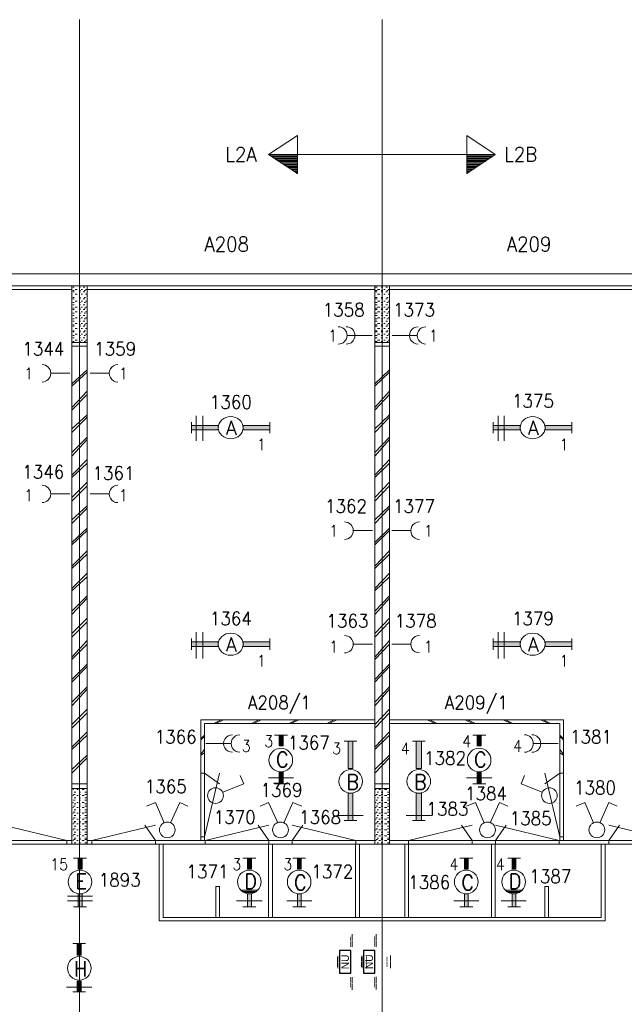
# Model space of a CAD drawing. Header units: metres. Extents: x -167 to -48, y -1901 to -1817.
# Tile 23 of 55: x -124 to -116, y -1852 to -1839. Entities that reach past the tile are written whole.
import ezdxf
from ezdxf.enums import TextEntityAlignment as Align

# ---------------------------------------------------------------- set-up
doc = ezdxf.new("R2010")
doc.units = ezdxf.units.M
doc.header["$MEASUREMENT"] = 0
doc.layers.add('Level 1', color=1, linetype='Continuous', lineweight=0)
doc.layers.add('Level 20', color=1, linetype='Continuous', lineweight=0)
doc.styles.add('Style-STANDARD', font='STANDARD.shx')
doc.styles.add('Style-WORKING', font='WORKING.shx')

# ---------------------------------------------------------------- blocks, each defined once
blk = doc.blocks.new('1260')
at = {"layer": 'Level 1', "color": 1, "linetype": 'Continuous', "lineweight": 0}
for p, q in [((-630.0001, -100), (-630.0001, 100)), ((630.0001, -100), (630.0001, 100))]:
    blk.add_line(p, q, dxfattribs=at)
blk.add_circle((0, 0), 200, dxfattribs=at)
at = {"layer": 'Level 1', "color": 1, "linetype": 'Continuous', "lineweight": 0, "extrusion": (0, 0, -1)}
blk.add_solid([(200, 40), (630.0001, 40), (200, -40), (630.0001, -40)], dxfattribs=at)
at = {"layer": 'Level 1', "color": 1, "linetype": 'Continuous', "lineweight": 0}
blk.add_solid([(200, -40), (630.0001, -40), (200, 40), (630.0001, 40)], dxfattribs=at)
for points in [[(-200, 40), (-630.0001, 40), (-630.0001, -40), (-200, -40)], [(200, -40), (630.0001, -40), (630.0001, 40), (200, 40)]]:
    blk.add_3dface(points, dxfattribs=at)
at = {"layer": 'Level 1', "color": 1, "linetype": 'Continuous', "lineweight": 0, "style": 'Style-STANDARD'}
blk.add_text('A', height=250, dxfattribs=at).set_placement((-77.7681, -128.6793))
blk = doc.blocks.new('EE3A')
at = {"layer": 'Level 20', "color": 2, "linetype": 'Continuous', "lineweight": 30}
blk.add_3dface([(-0.03, 0), (0.03, 0), (0.03, 0.03), (-0.03, 0.03)], dxfattribs=at)
at = {"layer": 'Level 20', "color": 253, "linetype": 'Continuous', "lineweight": 13, "style": 'Style-WORKING'}
blk.add_text('NU', height=0.02, dxfattribs=at).set_placement((0.0002, 0.015), align=Align.MIDDLE_CENTER)
at = {"layer": 'Level 20', "color": 253, "linetype": 'Continuous', "lineweight": 13, "style": 'Style-WORKING', "width": 0.900036}
blk.add_attdef('EE3A_29760', text='', height=0.025, dxfattribs=at).set_placement((-0.0001, 0.04), align=Align.CENTER)
at = {"layer": 'Level 20', "color": 11, "linetype": 'Continuous', "lineweight": 0, "style": 'Style-WORKING'}
blk.add_attdef('EE3A_29759', text='', height=0.018, dxfattribs=at).set_placement((0, 0.04), align=Align.CENTER)
at = {"layer": 'Level 20', "color": 253, "linetype": 'Continuous', "lineweight": 13, "style": 'Style-WORKING', "width": 0.900036}
blk.add_attdef('EE3A_29756', text='', height=0.025, dxfattribs=at).set_placement((-0.04, 0.015), align=Align.MIDDLE_RIGHT)
blk.add_attdef('EE3A_29758', text='', height=0.025, dxfattribs=at).set_placement((0.04, 0.015), align=Align.MIDDLE_LEFT)
at = {"layer": 'Level 20', "color": 11, "linetype": 'Continuous', "lineweight": 0, "style": 'Style-WORKING'}
blk.add_attdef('EE3A_29755', text='', height=0.018, dxfattribs=at).set_placement((-0.04, 0.015), align=Align.MIDDLE_RIGHT)
blk.add_attdef('EE3A_29757', text='', height=0.018, dxfattribs=at).set_placement((0.04, 0.015), align=Align.MIDDLE_LEFT)
at = {"layer": 'Level 20', "color": 253, "linetype": 'Continuous', "lineweight": 13, "style": 'Style-WORKING', "width": 0.900036}
blk.add_attdef('EE3A_29762', text='', height=0.025, dxfattribs=at).set_placement((-0.0001, -0.01), align=Align.TOP_CENTER)
at = {"layer": 'Level 20', "color": 11, "linetype": 'Continuous', "lineweight": 0, "style": 'Style-WORKING'}
blk.add_attdef('EE3A_29761', text='', height=0.018, dxfattribs=at).set_placement((0, -0.01), align=Align.TOP_CENTER)

msp = doc.modelspace()

# ---------------------------------------------------------------- linework, layer by layer
at = {"layer": 'Level 1', "color": 11, "linetype": 'Continuous', "lineweight": 0}
for p, q in [((-123.484, -1838.601), (-123.484, -1865.305)), ((-119.488, -1838.601), (-119.488, -1865.305)), ((-153.351, -1841.961), (-53.808, -1841.961)), ((-153.351, -1849.492), (-53.808, -1849.492))]:
    msp.add_line(p, q, dxfattribs=at)
at = {"layer": 'Level 1', "color": 1, "linetype": 'Continuous', "lineweight": 0}
for p, q in [((-120.99, -1840.383), (-120.607, -1840.133)), ((-120.607, -1840.133), (-120.607, -1840.383)), ((-117.992, -1840.383), (-118.369, -1840.133)), ((-118.369, -1840.133), (-118.369, -1840.383)), ((-120.99, -1840.383), (-117.992, -1840.383)), ((-120.99, -1840.383), (-120.607, -1840.633)), ((-120.957, -1840.399), (-120.607, -1840.399)), ((-120.945, -1840.414), (-120.607, -1840.414)), ((-120.937, -1840.414), (-120.607, -1840.414)), ((-120.915, -1840.43), (-120.607, -1840.43)), ((-120.896, -1840.445), (-120.607, -1840.445)), ((-120.888, -1840.445), (-120.607, -1840.445)), ((-120.863, -1840.461), (-120.607, -1840.461)), ((-120.855, -1840.477), (-120.607, -1840.477)), ((-120.837, -1840.477), (-120.607, -1840.477)), ((-120.607, -1840.383), (-120.607, -1840.633)), ((-119.488, -1840.445), (-119.488, -1861.898)), ((-118.369, -1840.383), (-118.369, -1840.633)), ((-117.992, -1840.383), (-118.369, -1840.633)), ((-118.017, -1840.399), (-118.369, -1840.399)), ((-118.029, -1840.414), (-118.369, -1840.414)), ((-118.04, -1840.414), (-118.369, -1840.414)), ((-118.062, -1840.43), (-118.369, -1840.43)), ((-118.08, -1840.445), (-118.369, -1840.445)), ((-118.091, -1840.445), (-118.369, -1840.445)), ((-118.107, -1840.461), (-118.369, -1840.461)), ((-118.119, -1840.477), (-118.369, -1840.477)), ((-118.14, -1840.477), (-118.369, -1840.477)), ((-120.83, -1840.492), (-120.607, -1840.492)), ((-120.81, -1840.492), (-120.607, -1840.492)), ((-120.785, -1840.508), (-120.607, -1840.508)), ((-120.777, -1840.508), (-120.607, -1840.508)), ((-120.765, -1840.523), (-120.607, -1840.523)), ((-120.748, -1840.539), (-120.607, -1840.539)), ((-120.736, -1840.539), (-120.607, -1840.539)), ((-120.714, -1840.555), (-120.607, -1840.555)), ((-120.703, -1840.57), (-120.607, -1840.57)), ((-120.687, -1840.57), (-120.607, -1840.57)), ((-120.677, -1840.586), (-120.607, -1840.586)), ((-120.658, -1840.601), (-120.607, -1840.601)), ((-120.65, -1840.601), (-120.607, -1840.601)), ((-118.152, -1840.492), (-118.369, -1840.492)), ((-118.169, -1840.492), (-118.369, -1840.492)), ((-118.189, -1840.508), (-118.369, -1840.508)), ((-118.201, -1840.508), (-118.369, -1840.508)), ((-118.209, -1840.523), (-118.369, -1840.523)), ((-118.232, -1840.539), (-118.369, -1840.539)), ((-118.24, -1840.539), (-118.369, -1840.539)), ((-118.255, -1840.555), (-118.369, -1840.555)), ((-118.267, -1840.57), (-118.369, -1840.57)), ((-118.287, -1840.57), (-118.369, -1840.57)), ((-118.298, -1840.586), (-118.369, -1840.586)), ((-118.318, -1840.601), (-118.369, -1840.601)), ((-118.33, -1840.601), (-118.369, -1840.601)), ((-120.624, -1840.617), (-120.607, -1840.617)), ((-120.617, -1840.633), (-120.607, -1840.633)), ((-118.349, -1840.617), (-118.369, -1840.617)), ((-118.361, -1840.633), (-118.369, -1840.633)), ((-147.701, -1841.961), (-91.267, -1841.961)), ((-147.548, -1842.117), (-91.416, -1842.117)), ((-127.376, -1842.164), (-123.585, -1842.164)), ((-123.585, -1842.117), (-123.585, -1849.492)), ((-123.574, -1842.133), (-123.554, -1842.133)), ((-123.544, -1842.164), (-123.515, -1842.164)), ((-123.492, -1842.133), (-123.472, -1842.133)), ((-123.462, -1842.164), (-123.445, -1842.164)), ((-123.437, -1842.133), (-123.414, -1842.133)), ((-123.406, -1842.164), (-123.394, -1842.164)), ((-123.384, -1842.117), (-123.384, -1849.492)), ((-123.384, -1842.164), (-119.585, -1842.164)), ((-119.585, -1842.117), (-119.585, -1849.492)), ((-119.578, -1842.133), (-119.554, -1842.133)), ((-119.548, -1842.164), (-119.519, -1842.164)), ((-119.499, -1842.133), (-119.476, -1842.133)), ((-119.466, -1842.164), (-119.449, -1842.164)), ((-119.437, -1842.133), (-119.418, -1842.133)), ((-119.406, -1842.164), (-119.394, -1842.164)), ((-119.39, -1842.117), (-119.39, -1849.492)), ((-119.39, -1842.164), (-115.593, -1842.164)), ((-123.574, -1842.18), (-123.554, -1842.18)), ((-123.574, -1842.195), (-123.554, -1842.195)), ((-123.574, -1842.273), (-123.554, -1842.273)), ((-123.574, -1842.289), (-123.554, -1842.289)), ((-123.544, -1842.227), (-123.515, -1842.227)), ((-123.492, -1842.18), (-123.472, -1842.18)), ((-123.492, -1842.195), (-123.472, -1842.195)), ((-123.492, -1842.273), (-123.472, -1842.273)), ((-123.492, -1842.289), (-123.472, -1842.289)), ((-123.462, -1842.227), (-123.445, -1842.227)), ((-123.437, -1842.195), (-123.414, -1842.195)), ((-123.437, -1842.289), (-123.414, -1842.289)), ((-123.425, -1842.18), (-123.406, -1842.18)), ((-123.425, -1842.273), (-123.406, -1842.273)), ((-123.406, -1842.227), (-123.394, -1842.227)), ((-119.578, -1842.18), (-119.554, -1842.18)), ((-119.578, -1842.195), (-119.554, -1842.195)), ((-119.578, -1842.273), (-119.554, -1842.273)), ((-119.578, -1842.289), (-119.554, -1842.289)), ((-119.548, -1842.227), (-119.519, -1842.227)), ((-119.499, -1842.18), (-119.476, -1842.18)), ((-119.499, -1842.195), (-119.476, -1842.195)), ((-119.499, -1842.273), (-119.476, -1842.273)), ((-119.499, -1842.289), (-119.476, -1842.289)), ((-119.466, -1842.227), (-119.449, -1842.227)), ((-119.437, -1842.195), (-119.418, -1842.195)), ((-119.437, -1842.289), (-119.418, -1842.289)), ((-119.425, -1842.18), (-119.406, -1842.18)), ((-119.425, -1842.273), (-119.406, -1842.273)), ((-119.406, -1842.227), (-119.394, -1842.227)), ((-123.574, -1842.336), (-123.554, -1842.336)), ((-123.574, -1842.367), (-123.554, -1842.367)), ((-123.574, -1842.414), (-123.554, -1842.414)), ((-123.574, -1842.43), (-123.554, -1842.43)), ((-123.544, -1842.32), (-123.515, -1842.32)), ((-123.544, -1842.399), (-123.515, -1842.399)), ((-123.492, -1842.336), (-123.472, -1842.336)), ((-123.492, -1842.367), (-123.472, -1842.367)), ((-123.492, -1842.414), (-123.472, -1842.414)), ((-123.492, -1842.43), (-123.472, -1842.43)), ((-123.462, -1842.32), (-123.445, -1842.32)), ((-123.462, -1842.399), (-123.445, -1842.399)), ((-123.437, -1842.367), (-123.414, -1842.367)), ((-123.437, -1842.43), (-123.414, -1842.43)), ((-123.425, -1842.336), (-123.406, -1842.336)), ((-123.425, -1842.414), (-123.406, -1842.414)), ((-123.406, -1842.32), (-123.394, -1842.32)), ((-123.406, -1842.399), (-123.394, -1842.399)), ((-119.578, -1842.336), (-119.554, -1842.336)), ((-119.578, -1842.367), (-119.554, -1842.367)), ((-119.578, -1842.414), (-119.554, -1842.414)), ((-119.578, -1842.43), (-119.554, -1842.43)), ((-119.548, -1842.32), (-119.519, -1842.32)), ((-119.548, -1842.399), (-119.519, -1842.399)), ((-119.499, -1842.336), (-119.476, -1842.336)), ((-119.499, -1842.367), (-119.476, -1842.367)), ((-119.499, -1842.414), (-119.476, -1842.414)), ((-119.499, -1842.43), (-119.476, -1842.43)), ((-119.466, -1842.32), (-119.449, -1842.32)), ((-119.466, -1842.399), (-119.449, -1842.399)), ((-119.437, -1842.367), (-119.418, -1842.367)), ((-119.437, -1842.43), (-119.418, -1842.43)), ((-119.425, -1842.336), (-119.406, -1842.336)), ((-119.425, -1842.414), (-119.406, -1842.414)), ((-119.406, -1842.32), (-119.394, -1842.32)), ((-119.406, -1842.399), (-119.394, -1842.399)), ((-123.574, -1842.477), (-123.554, -1842.477)), ((-123.574, -1842.508), (-123.554, -1842.508)), ((-123.574, -1842.555), (-123.554, -1842.555)), ((-123.544, -1842.461), (-123.515, -1842.461)), ((-123.544, -1842.539), (-123.515, -1842.539)), ((-123.492, -1842.477), (-123.472, -1842.477)), ((-123.492, -1842.508), (-123.472, -1842.508)), ((-123.492, -1842.555), (-123.472, -1842.555)), ((-123.462, -1842.461), (-123.445, -1842.461)), ((-123.462, -1842.539), (-123.445, -1842.539)), ((-123.437, -1842.508), (-123.414, -1842.508)), ((-123.425, -1842.477), (-123.406, -1842.477)), ((-123.425, -1842.555), (-123.406, -1842.555)), ((-123.406, -1842.461), (-123.394, -1842.461)), ((-123.406, -1842.539), (-123.394, -1842.539)), ((-119.578, -1842.477), (-119.554, -1842.477)), ((-119.578, -1842.508), (-119.554, -1842.508)), ((-119.578, -1842.555), (-119.554, -1842.555)), ((-119.548, -1842.461), (-119.519, -1842.461)), ((-119.548, -1842.539), (-119.519, -1842.539)), ((-119.499, -1842.477), (-119.476, -1842.477)), ((-119.499, -1842.508), (-119.476, -1842.508)), ((-119.499, -1842.555), (-119.476, -1842.555)), ((-119.466, -1842.461), (-119.449, -1842.461)), ((-119.466, -1842.539), (-119.449, -1842.539)), ((-119.437, -1842.508), (-119.418, -1842.508)), ((-119.425, -1842.477), (-119.406, -1842.477)), ((-119.425, -1842.555), (-119.406, -1842.555)), ((-119.406, -1842.461), (-119.394, -1842.461)), ((-119.406, -1842.539), (-119.394, -1842.539)), ((-123.574, -1842.586), (-123.554, -1842.586)), ((-123.574, -1842.633), (-123.554, -1842.633)), ((-123.574, -1842.649), (-123.554, -1842.649)), ((-123.544, -1842.617), (-123.515, -1842.617)), ((-123.544, -1842.68), (-123.515, -1842.68)), ((-123.492, -1842.586), (-123.472, -1842.586)), ((-123.492, -1842.633), (-123.472, -1842.633)), ((-123.492, -1842.649), (-123.472, -1842.649)), ((-123.462, -1842.617), (-123.445, -1842.617)), ((-123.462, -1842.68), (-123.445, -1842.68)), ((-123.437, -1842.586), (-123.414, -1842.586)), ((-123.437, -1842.649), (-123.414, -1842.649)), ((-123.425, -1842.633), (-123.406, -1842.633)), ((-123.406, -1842.617), (-123.394, -1842.617)), ((-123.406, -1842.68), (-123.394, -1842.68)), ((-119.578, -1842.586), (-119.554, -1842.586)), ((-119.578, -1842.633), (-119.554, -1842.633)), ((-119.578, -1842.649), (-119.554, -1842.649)), ((-119.548, -1842.617), (-119.519, -1842.617)), ((-119.548, -1842.68), (-119.519, -1842.68)), ((-119.499, -1842.586), (-119.476, -1842.586)), ((-119.499, -1842.633), (-119.476, -1842.633)), ((-119.499, -1842.649), (-119.476, -1842.649)), ((-119.466, -1842.617), (-119.449, -1842.617)), ((-119.466, -1842.68), (-119.449, -1842.68)), ((-119.437, -1842.586), (-119.418, -1842.586)), ((-119.437, -1842.649), (-119.418, -1842.649)), ((-119.425, -1842.633), (-119.406, -1842.633)), ((-119.406, -1842.617), (-119.394, -1842.617)), ((-119.406, -1842.68), (-119.394, -1842.68)), ((-123.574, -1842.711), (-123.554, -1842.711)), ((-123.574, -1842.726), (-123.554, -1842.726)), ((-123.574, -1842.773), (-123.554, -1842.773)), ((-123.574, -1842.805), (-123.554, -1842.805)), ((-123.544, -1842.758), (-123.515, -1842.758)), ((-123.492, -1842.711), (-123.472, -1842.711)), ((-123.492, -1842.726), (-123.472, -1842.726)), ((-123.492, -1842.773), (-123.472, -1842.773)), ((-123.492, -1842.805), (-123.472, -1842.805)), ((-123.462, -1842.758), (-123.445, -1842.758)), ((-123.437, -1842.726), (-123.414, -1842.726)), ((-123.437, -1842.805), (-123.414, -1842.805)), ((-123.425, -1842.711), (-123.406, -1842.711)), ((-123.425, -1842.773), (-123.406, -1842.773)), ((-123.406, -1842.758), (-123.394, -1842.758)), ((-119.943, -1842.773), (-119.619, -1842.773)), ((-119.578, -1842.711), (-119.554, -1842.711)), ((-119.578, -1842.726), (-119.554, -1842.726)), ((-119.578, -1842.773), (-119.554, -1842.773)), ((-119.578, -1842.805), (-119.554, -1842.805)), ((-119.548, -1842.758), (-119.519, -1842.758)), ((-119.499, -1842.711), (-119.476, -1842.711)), ((-119.499, -1842.726), (-119.476, -1842.726)), ((-119.499, -1842.773), (-119.476, -1842.773)), ((-119.499, -1842.805), (-119.476, -1842.805)), ((-119.466, -1842.758), (-119.449, -1842.758)), ((-119.437, -1842.726), (-119.418, -1842.726)), ((-119.437, -1842.805), (-119.418, -1842.805)), ((-119.425, -1842.711), (-119.406, -1842.711)), ((-119.425, -1842.773), (-119.406, -1842.773)), ((-119.406, -1842.758), (-119.394, -1842.758)), ((-119.031, -1842.773), (-119.355, -1842.773)), ((-123.585, -1842.867), (-123.384, -1842.867)), ((-123.585, -1842.914), (-123.384, -1842.914)), ((-123.574, -1842.852), (-123.554, -1842.852)), ((-123.544, -1842.836), (-123.515, -1842.836)), ((-123.492, -1842.852), (-123.472, -1842.852)), ((-123.462, -1842.836), (-123.445, -1842.836)), ((-123.425, -1842.852), (-123.406, -1842.852)), ((-123.406, -1842.836), (-123.394, -1842.836)), ((-119.585, -1842.867), (-119.39, -1842.867)), ((-119.585, -1842.914), (-119.39, -1842.914)), ((-119.578, -1842.852), (-119.554, -1842.852)), ((-119.548, -1842.836), (-119.519, -1842.836)), ((-119.499, -1842.852), (-119.476, -1842.852)), ((-119.466, -1842.836), (-119.449, -1842.836)), ((-119.425, -1842.852), (-119.406, -1842.852)), ((-119.406, -1842.836), (-119.394, -1842.836)), ((-123.615, -1843.273), (-123.857, -1843.273)), ((-123.384, -1843.226), (-123.585, -1843.414)), ((-123.384, -1843.258), (-123.585, -1843.445)), ((-123.343, -1843.273), (-123.101, -1843.273)), ((-119.39, -1843.226), (-119.585, -1843.414)), ((-119.39, -1843.258), (-119.585, -1843.445)), ((-123.384, -1843.508), (-123.585, -1843.727)), ((-123.384, -1843.555), (-123.585, -1843.758)), ((-119.39, -1843.508), (-119.585, -1843.727)), ((-119.39, -1843.555), (-119.585, -1843.758)), ((-123.384, -1843.82), (-123.585, -1844.008)), ((-123.384, -1843.851), (-123.585, -1844.055)), ((-121.943, -1843.836), (-121.943, -1844.164)), ((-121.857, -1843.836), (-121.857, -1844.164)), ((-119.39, -1843.82), (-119.585, -1844.008)), ((-119.39, -1843.851), (-119.585, -1844.055)), ((-117.955, -1843.836), (-117.955, -1844.164)), ((-117.873, -1843.836), (-117.873, -1844.164)), ((-123.384, -1844.117), (-123.585, -1844.32)), ((-119.39, -1844.117), (-119.585, -1844.32)), ((-123.384, -1844.148), (-123.585, -1844.367)), ((-119.39, -1844.148), (-119.585, -1844.367)), ((-123.384, -1844.414), (-123.585, -1844.617)), ((-123.384, -1844.461), (-123.585, -1844.649)), ((-119.39, -1844.414), (-119.585, -1844.617)), ((-119.39, -1844.461), (-119.585, -1844.649)), ((-123.384, -1844.711), (-123.585, -1844.914)), ((-123.384, -1844.758), (-123.585, -1844.961)), ((-119.39, -1844.711), (-119.585, -1844.914)), ((-119.39, -1844.758), (-119.585, -1844.961)), ((-123.615, -1844.867), (-123.857, -1844.867)), ((-123.343, -1844.867), (-123.101, -1844.867)), ((-123.384, -1845.023), (-123.585, -1845.211)), ((-119.39, -1845.023), (-119.585, -1845.211)), ((-123.384, -1845.055), (-123.585, -1845.258)), ((-119.39, -1845.055), (-119.585, -1845.258)), ((-123.384, -1845.32), (-123.585, -1845.508)), ((-123.384, -1845.352), (-123.585, -1845.539)), ((-119.615, -1845.352), (-119.861, -1845.352)), ((-119.39, -1845.32), (-119.585, -1845.508)), ((-119.39, -1845.352), (-119.585, -1845.539)), ((-119.359, -1845.352), (-119.113, -1845.352)), ((-123.384, -1845.617), (-123.585, -1845.82)), ((-123.384, -1845.664), (-123.585, -1845.851)), ((-119.39, -1845.617), (-119.585, -1845.82)), ((-119.39, -1845.664), (-119.585, -1845.851)), ((-123.384, -1845.914), (-123.585, -1846.117)), ((-119.39, -1845.914), (-119.585, -1846.117)), ((-123.384, -1845.961), (-123.585, -1846.148)), ((-119.39, -1845.961), (-119.585, -1846.148)), ((-123.384, -1846.211), (-123.585, -1846.414)), ((-123.384, -1846.242), (-123.585, -1846.461)), ((-119.39, -1846.211), (-119.585, -1846.414)), ((-119.39, -1846.242), (-119.585, -1846.461)), ((-123.384, -1846.508), (-123.585, -1846.711)), ((-123.384, -1846.555), (-123.585, -1846.758)), ((-119.39, -1846.508), (-119.585, -1846.711)), ((-119.39, -1846.555), (-119.585, -1846.758)), ((-121.943, -1846.695), (-121.943, -1847.039)), ((-121.857, -1846.695), (-121.857, -1847.039)), ((-117.955, -1846.695), (-117.955, -1847.039)), ((-117.873, -1846.695), (-117.873, -1847.039)), ((-123.384, -1846.805), (-123.585, -1847.023)), ((-123.384, -1846.852), (-123.585, -1847.055)), ((-119.615, -1846.852), (-119.861, -1846.852)), ((-119.39, -1846.805), (-119.585, -1847.023)), ((-119.39, -1846.852), (-119.585, -1847.055)), ((-119.359, -1846.852), (-119.113, -1846.852)), ((-123.384, -1847.117), (-123.585, -1847.32)), ((-123.384, -1847.148), (-123.585, -1847.352)), ((-119.39, -1847.117), (-119.585, -1847.32)), ((-119.39, -1847.148), (-119.585, -1847.352)), ((-123.384, -1847.414), (-123.585, -1847.617)), ((-123.384, -1847.445), (-123.585, -1847.664)), ((-119.39, -1847.414), (-119.585, -1847.617)), ((-119.39, -1847.445), (-119.585, -1847.664)), ((-123.384, -1847.711), (-123.585, -1847.914)), ((-123.384, -1847.758), (-123.585, -1847.961)), ((-119.39, -1847.711), (-119.585, -1847.914)), ((-119.39, -1847.758), (-119.585, -1847.961)), ((-121.884, -1847.851), (-121.884, -1849.445)), ((-119.585, -1847.851), (-121.884, -1847.851)), ((-121.615, -1847.851), (-121.712, -1847.898)), ((-121.585, -1847.851), (-121.683, -1847.898)), ((-121.117, -1847.851), (-121.214, -1847.898)), ((-121.085, -1847.851), (-121.183, -1847.898)), ((-120.617, -1847.851), (-120.714, -1847.898)), ((-120.587, -1847.851), (-120.687, -1847.898)), ((-120.119, -1847.851), (-120.216, -1847.898)), ((-120.087, -1847.851), (-120.189, -1847.898)), ((-119.39, -1847.851), (-117.089, -1847.851)), ((-118.892, -1847.851), (-118.785, -1847.898)), ((-118.859, -1847.851), (-118.759, -1847.898)), ((-118.392, -1847.851), (-118.287, -1847.898)), ((-118.361, -1847.851), (-118.255, -1847.898)), ((-117.89, -1847.851), (-117.787, -1847.898)), ((-117.857, -1847.851), (-117.761, -1847.898)), ((-117.39, -1847.851), (-117.289, -1847.898)), ((-117.359, -1847.851), (-117.261, -1847.898)), ((-117.089, -1847.851), (-117.089, -1849.445)), ((-123.384, -1848.008), (-123.585, -1848.211)), ((-119.585, -1847.898), (-121.835, -1847.898)), ((-121.835, -1847.898), (-121.835, -1849.445)), ((-119.39, -1848.008), (-119.585, -1848.211)), ((-119.39, -1847.898), (-117.138, -1847.898)), ((-117.138, -1847.898), (-117.138, -1849.445)), ((-123.384, -1848.055), (-123.585, -1848.242)), ((-121.835, -1848.055), (-121.884, -1848.101)), ((-121.835, -1848.07), (-121.884, -1848.117)), ((-120.908, -1848.055), (-120.736, -1848.055)), ((-119.82, -1848.133), (-119.988, -1848.133)), ((-119.39, -1848.055), (-119.585, -1848.242)), ((-118.919, -1848.133), (-119.085, -1848.133)), ((-118.287, -1848.055), (-118.119, -1848.055)), ((-117.138, -1848.055), (-117.089, -1848.101)), ((-117.138, -1848.07), (-117.089, -1848.117)), ((-121.835, -1848.242), (-121.884, -1848.305)), ((-121.492, -1848.164), (-121.816, -1848.164)), ((-117.484, -1848.164), (-117.16, -1848.164)), ((-117.138, -1848.242), (-117.089, -1848.305)), ((-123.384, -1848.32), (-123.585, -1848.508)), ((-123.384, -1848.351), (-123.585, -1848.555)), ((-121.835, -1848.289), (-121.884, -1848.32)), ((-119.39, -1848.32), (-119.585, -1848.508)), ((-119.39, -1848.351), (-119.585, -1848.555)), ((-117.138, -1848.289), (-117.089, -1848.32)), ((-121.884, -1848.555), (-121.835, -1848.555)), ((-121.835, -1849.398), (-121.634, -1848.555)), ((-121.835, -1848.555), (-121.634, -1848.695)), ((-121.316, -1848.695), (-121.363, -1848.586)), ((-120.99, -1848.617), (-120.658, -1848.617)), ((-118.373, -1848.617), (-118.037, -1848.617)), ((-117.648, -1848.695), (-117.605, -1848.586)), ((-117.138, -1849.398), (-117.337, -1848.555)), ((-117.138, -1848.555), (-117.337, -1848.695)), ((-117.087, -1848.555), (-117.138, -1848.555)), ((-123.384, -1848.695), (-123.585, -1848.695)), ((-123.384, -1848.758), (-123.585, -1848.758)), ((-123.566, -1848.773), (-123.574, -1848.773)), ((-123.544, -1848.758), (-123.566, -1848.758)), ((-123.533, -1848.805), (-123.554, -1848.805)), ((-123.503, -1848.773), (-123.523, -1848.773)), ((-123.472, -1848.758), (-123.492, -1848.758)), ((-123.472, -1848.805), (-123.492, -1848.805)), ((-123.425, -1848.773), (-123.451, -1848.773)), ((-123.394, -1848.758), (-123.414, -1848.758)), ((-123.394, -1848.805), (-123.414, -1848.805)), ((-121.593, -1848.805), (-121.316, -1848.695)), ((-120.908, -1848.695), (-120.736, -1848.695)), ((-119.39, -1848.695), (-119.585, -1848.695)), ((-119.39, -1848.758), (-119.585, -1848.758)), ((-119.566, -1848.773), (-119.578, -1848.773)), ((-119.548, -1848.758), (-119.566, -1848.758)), ((-119.537, -1848.805), (-119.554, -1848.805)), ((-119.507, -1848.773), (-119.531, -1848.773)), ((-119.476, -1848.758), (-119.499, -1848.758)), ((-119.476, -1848.805), (-119.499, -1848.805)), ((-119.425, -1848.773), (-119.457, -1848.773)), ((-119.394, -1848.758), (-119.418, -1848.758)), ((-119.394, -1848.805), (-119.418, -1848.805)), ((-118.287, -1848.695), (-118.119, -1848.695)), ((-117.374, -1848.805), (-117.648, -1848.695)), ((-123.566, -1848.852), (-123.574, -1848.852)), ((-123.544, -1848.836), (-123.566, -1848.836)), ((-123.544, -1848.914), (-123.566, -1848.914)), ((-123.533, -1848.883), (-123.554, -1848.883)), ((-123.503, -1848.852), (-123.523, -1848.852)), ((-123.472, -1848.836), (-123.492, -1848.836)), ((-123.472, -1848.883), (-123.492, -1848.883)), ((-123.472, -1848.914), (-123.492, -1848.914)), ((-123.425, -1848.852), (-123.451, -1848.852)), ((-123.394, -1848.836), (-123.414, -1848.836)), ((-123.394, -1848.883), (-123.414, -1848.883)), ((-123.394, -1848.914), (-123.414, -1848.914)), ((-119.566, -1848.852), (-119.578, -1848.852)), ((-119.548, -1848.836), (-119.566, -1848.836)), ((-119.548, -1848.914), (-119.566, -1848.914)), ((-119.537, -1848.883), (-119.554, -1848.883)), ((-119.507, -1848.852), (-119.531, -1848.852)), ((-119.476, -1848.836), (-119.499, -1848.836)), ((-119.476, -1848.883), (-119.499, -1848.883)), ((-119.476, -1848.914), (-119.499, -1848.914)), ((-119.425, -1848.852), (-119.457, -1848.852)), ((-119.394, -1848.836), (-119.418, -1848.836)), ((-119.394, -1848.883), (-119.418, -1848.883)), ((-119.394, -1848.914), (-119.418, -1848.914)), ((-123.566, -1848.945), (-123.574, -1848.945)), ((-123.566, -1849.008), (-123.574, -1849.008)), ((-123.544, -1848.992), (-123.566, -1848.992)), ((-123.533, -1848.961), (-123.554, -1848.961)), ((-123.533, -1849.039), (-123.554, -1849.039)), ((-123.503, -1848.945), (-123.523, -1848.945)), ((-123.503, -1849.008), (-123.523, -1849.008)), ((-123.472, -1848.961), (-123.492, -1848.961)), ((-123.472, -1848.992), (-123.492, -1848.992)), ((-123.472, -1849.039), (-123.492, -1849.039)), ((-123.425, -1848.945), (-123.451, -1848.945)), ((-123.425, -1849.008), (-123.451, -1849.008)), ((-123.394, -1848.961), (-123.414, -1848.961)), ((-123.394, -1848.992), (-123.414, -1848.992)), ((-123.394, -1849.039), (-123.414, -1849.039)), ((-122.482, -1848.945), (-122.599, -1848.992)), ((-122.369, -1849.211), (-122.482, -1848.945)), ((-122.283, -1849.211), (-122.162, -1848.945)), ((-122.162, -1848.945), (-122.054, -1848.992)), ((-120.99, -1848.945), (-121.097, -1848.992)), ((-120.867, -1849.211), (-120.99, -1848.945)), ((-120.785, -1849.211), (-120.669, -1848.945)), ((-120.669, -1848.945), (-120.55, -1848.992)), ((-119.566, -1848.945), (-119.578, -1848.945)), ((-119.566, -1849.008), (-119.578, -1849.008)), ((-119.548, -1848.992), (-119.566, -1848.992)), ((-119.537, -1848.961), (-119.554, -1848.961)), ((-119.537, -1849.039), (-119.554, -1849.039)), ((-119.507, -1848.945), (-119.531, -1848.945)), ((-119.507, -1849.008), (-119.531, -1849.008)), ((-119.476, -1848.961), (-119.499, -1848.961)), ((-119.476, -1848.992), (-119.499, -1848.992)), ((-119.476, -1849.039), (-119.499, -1849.039)), ((-119.425, -1848.945), (-119.457, -1848.945)), ((-119.425, -1849.008), (-119.457, -1849.008)), ((-119.394, -1848.961), (-119.418, -1848.961)), ((-119.394, -1848.992), (-119.418, -1848.992)), ((-119.394, -1849.039), (-119.418, -1849.039)), ((-118.255, -1848.945), (-118.373, -1848.992)), ((-118.14, -1849.211), (-118.255, -1848.945)), ((-118.058, -1849.211), (-117.935, -1848.945)), ((-117.935, -1848.945), (-117.828, -1848.992)), ((-116.81, -1848.945), (-116.923, -1848.992)), ((-116.693, -1849.211), (-116.81, -1848.945)), ((-116.611, -1849.211), (-116.49, -1848.945)), ((-116.49, -1848.945), (-116.38, -1848.992)), ((-123.566, -1849.086), (-123.574, -1849.086)), ((-123.566, -1849.164), (-123.574, -1849.164)), ((-123.544, -1849.07), (-123.566, -1849.07)), ((-123.544, -1849.148), (-123.566, -1849.148)), ((-123.533, -1849.117), (-123.554, -1849.117)), ((-123.533, -1849.195), (-123.554, -1849.195)), ((-123.503, -1849.086), (-123.523, -1849.086)), ((-123.503, -1849.164), (-123.523, -1849.164)), ((-123.472, -1849.07), (-123.492, -1849.07)), ((-123.472, -1849.117), (-123.492, -1849.117)), ((-123.472, -1849.148), (-123.492, -1849.148)), ((-123.472, -1849.195), (-123.492, -1849.195)), ((-123.425, -1849.086), (-123.451, -1849.086)), ((-123.425, -1849.164), (-123.451, -1849.164)), ((-123.394, -1849.07), (-123.414, -1849.07)), ((-123.394, -1849.117), (-123.414, -1849.117)), ((-123.394, -1849.148), (-123.414, -1849.148)), ((-123.394, -1849.195), (-123.414, -1849.195)), ((-120.07, -1849.117), (-119.738, -1849.117)), ((-119.82, -1849.18), (-119.988, -1849.18)), ((-119.566, -1849.086), (-119.578, -1849.086)), ((-119.566, -1849.164), (-119.578, -1849.164)), ((-119.548, -1849.07), (-119.566, -1849.07)), ((-119.548, -1849.148), (-119.566, -1849.148)), ((-119.537, -1849.117), (-119.554, -1849.117)), ((-119.537, -1849.195), (-119.554, -1849.195)), ((-119.507, -1849.086), (-119.531, -1849.086)), ((-119.507, -1849.164), (-119.531, -1849.164)), ((-119.476, -1849.07), (-119.499, -1849.07)), ((-119.476, -1849.117), (-119.499, -1849.117)), ((-119.476, -1849.148), (-119.499, -1849.148)), ((-119.476, -1849.195), (-119.499, -1849.195)), ((-119.425, -1849.086), (-119.457, -1849.086)), ((-119.425, -1849.164), (-119.457, -1849.164)), ((-119.394, -1849.07), (-119.418, -1849.07)), ((-119.394, -1849.117), (-119.418, -1849.117)), ((-119.394, -1849.148), (-119.418, -1849.148)), ((-119.394, -1849.195), (-119.418, -1849.195)), ((-119.171, -1849.117), (-118.837, -1849.117)), ((-118.919, -1849.18), (-119.085, -1849.18)), ((-123.654, -1849.445), (-124.494, -1849.242)), ((-123.566, -1849.226), (-123.574, -1849.226)), ((-123.566, -1849.305), (-123.574, -1849.305)), ((-123.544, -1849.211), (-123.566, -1849.211)), ((-123.544, -1849.289), (-123.566, -1849.289)), ((-123.533, -1849.258), (-123.554, -1849.258)), ((-123.503, -1849.226), (-123.523, -1849.226)), ((-123.503, -1849.305), (-123.523, -1849.305)), ((-123.472, -1849.211), (-123.492, -1849.211)), ((-123.472, -1849.258), (-123.492, -1849.258)), ((-123.472, -1849.289), (-123.492, -1849.289)), ((-123.425, -1849.226), (-123.451, -1849.226)), ((-123.425, -1849.305), (-123.451, -1849.305)), ((-123.394, -1849.211), (-123.414, -1849.211)), ((-123.394, -1849.258), (-123.414, -1849.258)), ((-123.394, -1849.289), (-123.414, -1849.289)), ((-123.322, -1849.445), (-122.482, -1849.242)), ((-122.482, -1849.445), (-122.621, -1849.242)), ((-121.826, -1849.445), (-120.986, -1849.242)), ((-120.986, -1849.445), (-121.124, -1849.242)), ((-119.835, -1849.445), (-120.675, -1849.242)), ((-120.675, -1849.445), (-120.535, -1849.242)), ((-119.566, -1849.226), (-119.578, -1849.226)), ((-119.566, -1849.305), (-119.578, -1849.305)), ((-119.548, -1849.211), (-119.566, -1849.211)), ((-119.548, -1849.289), (-119.566, -1849.289)), ((-119.537, -1849.258), (-119.554, -1849.258)), ((-119.507, -1849.226), (-119.531, -1849.226)), ((-119.507, -1849.305), (-119.531, -1849.305)), ((-119.476, -1849.211), (-119.499, -1849.211)), ((-119.476, -1849.258), (-119.499, -1849.258)), ((-119.476, -1849.289), (-119.499, -1849.289)), ((-119.425, -1849.226), (-119.457, -1849.226)), ((-119.425, -1849.305), (-119.457, -1849.305)), ((-119.394, -1849.211), (-119.418, -1849.211)), ((-119.394, -1849.258), (-119.418, -1849.258)), ((-119.394, -1849.289), (-119.418, -1849.289)), ((-119.138, -1849.445), (-118.296, -1849.242)), ((-118.296, -1849.445), (-118.437, -1849.242)), ((-117.148, -1849.445), (-117.988, -1849.242)), ((-117.988, -1849.445), (-117.847, -1849.242)), ((-115.652, -1849.445), (-116.492, -1849.242)), ((-116.492, -1849.445), (-116.351, -1849.242)), ((-127.376, -1849.445), (-123.585, -1849.445)), ((-123.654, -1849.492), (-123.654, -1849.445)), ((-123.566, -1849.383), (-123.574, -1849.383)), ((-123.566, -1849.445), (-123.574, -1849.445)), ((-123.544, -1849.367), (-123.566, -1849.367)), ((-123.544, -1849.43), (-123.566, -1849.43)), ((-123.533, -1849.336), (-123.554, -1849.336)), ((-123.533, -1849.414), (-123.554, -1849.414)), ((-123.503, -1849.383), (-123.523, -1849.383)), ((-123.503, -1849.445), (-123.523, -1849.445)), ((-123.472, -1849.336), (-123.492, -1849.336)), ((-123.472, -1849.367), (-123.492, -1849.367)), ((-123.472, -1849.414), (-123.492, -1849.414)), ((-123.472, -1849.43), (-123.492, -1849.43)), ((-123.425, -1849.383), (-123.451, -1849.383)), ((-123.425, -1849.445), (-123.451, -1849.445)), ((-123.394, -1849.336), (-123.414, -1849.336)), ((-123.394, -1849.367), (-123.414, -1849.367)), ((-123.394, -1849.414), (-123.414, -1849.414)), ((-123.394, -1849.43), (-123.414, -1849.43)), ((-123.384, -1849.445), (-119.585, -1849.445)), ((-123.322, -1849.492), (-123.322, -1849.445)), ((-122.482, -1849.492), (-122.482, -1849.445)), ((-121.884, -1849.398), (-121.835, -1849.398)), ((-121.826, -1849.492), (-121.826, -1849.445)), ((-120.986, -1849.492), (-120.986, -1849.445)), ((-120.675, -1849.492), (-120.675, -1849.445)), ((-119.835, -1849.492), (-119.835, -1849.445)), ((-119.566, -1849.383), (-119.578, -1849.383)), ((-119.566, -1849.445), (-119.578, -1849.445)), ((-119.548, -1849.367), (-119.566, -1849.367)), ((-119.548, -1849.43), (-119.566, -1849.43)), ((-119.537, -1849.336), (-119.554, -1849.336)), ((-119.537, -1849.414), (-119.554, -1849.414)), ((-119.507, -1849.383), (-119.531, -1849.383)), ((-119.507, -1849.445), (-119.531, -1849.445)), ((-119.476, -1849.336), (-119.499, -1849.336)), ((-119.476, -1849.367), (-119.499, -1849.367)), ((-119.476, -1849.414), (-119.499, -1849.414)), ((-119.476, -1849.43), (-119.499, -1849.43)), ((-119.425, -1849.383), (-119.457, -1849.383)), ((-119.425, -1849.445), (-119.457, -1849.445)), ((-119.394, -1849.336), (-119.418, -1849.336)), ((-119.394, -1849.367), (-119.418, -1849.367)), ((-119.394, -1849.414), (-119.418, -1849.414)), ((-119.394, -1849.43), (-119.418, -1849.43)), ((-119.39, -1849.445), (-115.593, -1849.445)), ((-119.138, -1849.492), (-119.138, -1849.445)), ((-118.296, -1849.492), (-118.296, -1849.445)), ((-117.988, -1849.492), (-117.988, -1849.445)), ((-117.148, -1849.492), (-117.148, -1849.445)), ((-117.087, -1849.398), (-117.138, -1849.398)), ((-116.492, -1849.492), (-116.492, -1849.445)), ((-151.554, -1849.492), (-63.644, -1849.492)), ((-123.533, -1849.476), (-123.554, -1849.476)), ((-123.472, -1849.476), (-123.492, -1849.476)), ((-123.394, -1849.476), (-123.414, -1849.476)), ((-122.435, -1849.492), (-122.435, -1850.508)), ((-122.382, -1849.492), (-122.382, -1850.461)), ((-120.99, -1849.492), (-120.99, -1850.461)), ((-120.937, -1849.492), (-120.937, -1850.461)), ((-119.839, -1849.492), (-119.839, -1850.461)), ((-119.787, -1849.492), (-119.787, -1850.461)), ((-119.537, -1849.476), (-119.554, -1849.476)), ((-119.476, -1849.476), (-119.499, -1849.476)), ((-119.394, -1849.476), (-119.418, -1849.476)), ((-119.187, -1849.492), (-119.187, -1850.461)), ((-119.138, -1849.492), (-119.138, -1850.461)), ((-118.04, -1849.492), (-118.04, -1850.461)), ((-117.992, -1849.492), (-117.992, -1850.461)), ((-116.591, -1849.492), (-116.591, -1850.461)), ((-116.54, -1849.492), (-116.54, -1850.508)), ((-123.566, -1849.68), (-123.394, -1849.68)), ((-121.328, -1849.68), (-121.156, -1849.68)), ((-120.669, -1849.68), (-120.498, -1849.68)), ((-118.459, -1849.68), (-118.287, -1849.68)), ((-117.828, -1849.68), (-117.66, -1849.68)), ((-121.683, -1850.461), (-121.683, -1850.055)), ((-121.683, -1850.055), (-121.634, -1850.055)), ((-121.634, -1850.055), (-121.634, -1850.461)), ((-121.355, -1850.101), (-121.124, -1850.101)), ((-121.343, -1850.101), (-121.15, -1850.101)), ((-117.857, -1850.101), (-117.626, -1850.101)), ((-117.849, -1850.101), (-117.648, -1850.101)), ((-117.289, -1850.055), (-117.339, -1850.055)), ((-117.339, -1850.055), (-117.339, -1850.461)), ((-117.289, -1850.461), (-117.289, -1850.055)), ((-123.644, -1850.18), (-123.312, -1850.18)), ((-121.339, -1850.117), (-121.156, -1850.117)), ((-121.316, -1850.133), (-121.168, -1850.133)), ((-121.308, -1850.133), (-121.195, -1850.133)), ((-117.839, -1850.117), (-117.66, -1850.117)), ((-117.82, -1850.133), (-117.668, -1850.133)), ((-117.808, -1850.133), (-117.697, -1850.133)), ((-123.644, -1850.242), (-123.312, -1850.242)), ((-123.566, -1850.32), (-123.394, -1850.32)), ((-121.41, -1850.242), (-121.074, -1850.242)), ((-121.328, -1850.32), (-121.156, -1850.32)), ((-120.748, -1850.242), (-120.415, -1850.242)), ((-120.669, -1850.32), (-120.498, -1850.32)), ((-118.539, -1850.242), (-118.209, -1850.242)), ((-118.459, -1850.32), (-118.287, -1850.32)), ((-117.914, -1850.242), (-117.582, -1850.242)), ((-117.828, -1850.32), (-117.66, -1850.32)), ((-122.382, -1850.461), (-116.591, -1850.461)), ((-122.435, -1850.508), (-116.54, -1850.508)), ((-123.574, -1850.805), (-123.406, -1850.805)), ((-123.656, -1851.383), (-123.324, -1851.383)), ((-123.574, -1851.445), (-123.406, -1851.445))]:
    msp.add_line(p, q, dxfattribs=at)
for centre, radius in [((-120.826, -1848.383), 0.156), ((-118.205, -1848.383), 0.156), ((-119.902, -1848.664), 0.156), ((-119.003, -1848.664), 0.156), ((-121.689, -1848.852), 0.104), ((-117.277, -1848.852), 0.104), ((-122.326, -1849.305), 0.104), ((-120.83, -1849.305), 0.104), ((-118.095, -1849.305), 0.104), ((-116.65, -1849.305), 0.104), ((-123.48, -1849.992), 0.156), ((-121.242, -1849.992), 0.156), ((-120.583, -1849.992), 0.156), ((-118.376, -1849.992), 0.156), ((-117.749, -1849.992), 0.156), ((-123.488, -1851.133), 0.156)]:
    msp.add_circle(centre, radius, dxfattribs=at)
for centre, start, end in [((-120.066, -1842.773), 270.0001, 90), ((-119.962, -1842.773), 270.0001, 90), ((-119.011, -1842.773), 90, 270.0002), ((-118.908, -1842.773), 90, 270.0002), ((-123.98, -1843.273), 270.0001, 90), ((-122.978, -1843.273), 90, 270.0001), ((-123.98, -1844.867), 270.0001, 90), ((-122.978, -1844.867), 90, 270.0001), ((-119.984, -1845.352), 270.0001, 90), ((-118.994, -1845.352), 90, 270.0001), ((-119.984, -1846.852), 270.0001, 90), ((-118.994, -1846.852), 90, 270.0001), ((-121.466, -1848.164), 90, 270.0002), ((-121.367, -1848.164), 90, 270.0002), ((-117.605, -1848.164), 270.0001, 90), ((-117.507, -1848.164), 270.0001, 90)]:
    msp.add_arc(centre, 0.115, start, end, dxfattribs=at)
for points in [[(-120.796, -1848.195), (-120.847, -1848.195), (-120.796, -1848.055), (-120.847, -1848.055)], [(-119.873, -1848.492), (-119.873, -1848.133), (-119.935, -1848.492), (-119.935, -1848.133)], [(-118.968, -1848.492), (-118.968, -1848.133), (-119.039, -1848.492), (-119.039, -1848.133)], [(-118.177, -1848.195), (-118.232, -1848.195), (-118.177, -1848.055), (-118.232, -1848.055)], [(-120.796, -1848.695), (-120.847, -1848.695), (-120.796, -1848.539), (-120.847, -1848.539)], [(-118.177, -1848.695), (-118.232, -1848.695), (-118.177, -1848.539), (-118.232, -1848.539)], [(-123.451, -1849.82), (-123.503, -1849.82), (-123.451, -1849.68), (-123.503, -1849.68)], [(-121.214, -1849.82), (-121.265, -1849.82), (-121.214, -1849.68), (-121.265, -1849.68)], [(-120.556, -1849.82), (-120.607, -1849.82), (-120.556, -1849.68), (-120.607, -1849.68)], [(-118.349, -1849.82), (-118.4, -1849.82), (-118.349, -1849.68), (-118.4, -1849.68)], [(-117.722, -1849.82), (-117.769, -1849.82), (-117.722, -1849.68), (-117.769, -1849.68)], [(-123.451, -1850.32), (-123.503, -1850.32), (-123.451, -1850.148), (-123.503, -1850.148)], [(-121.214, -1850.32), (-121.265, -1850.32), (-121.214, -1850.148), (-121.265, -1850.148)], [(-120.556, -1850.32), (-120.607, -1850.32), (-120.556, -1850.148), (-120.607, -1850.148)], [(-118.349, -1850.32), (-118.4, -1850.32), (-118.349, -1850.148), (-118.4, -1850.148)], [(-117.722, -1850.32), (-117.769, -1850.32), (-117.722, -1850.148), (-117.769, -1850.148)], [(-123.462, -1850.961), (-123.515, -1850.961), (-123.462, -1850.805), (-123.515, -1850.805)], [(-123.462, -1851.445), (-123.515, -1851.445), (-123.462, -1851.305), (-123.515, -1851.305)]]:
    msp.add_solid(points, dxfattribs=at)
at = {"layer": 'Level 1', "color": 1, "linetype": 'Continuous', "lineweight": 0, "extrusion": (0, 0, -1)}
for points in [[(119.935, -1848.82), (119.935, -1849.18), (119.873, -1848.82), (119.873, -1849.18)], [(119.039, -1848.82), (119.039, -1849.18), (118.968, -1848.82), (118.968, -1849.18)]]:
    msp.add_solid(points, dxfattribs=at)
at = {"layer": 'Level 1', "color": 1, "linetype": 'Continuous', "lineweight": 0}
for points in [[(-120.796, -1848.195), (-120.847, -1848.195), (-120.847, -1848.055), (-120.796, -1848.055)], [(-119.873, -1848.492), (-119.873, -1848.133), (-119.935, -1848.133), (-119.935, -1848.492)], [(-118.968, -1848.492), (-118.968, -1848.133), (-119.039, -1848.133), (-119.039, -1848.492)], [(-118.177, -1848.195), (-118.232, -1848.195), (-118.232, -1848.055), (-118.177, -1848.055)], [(-120.796, -1848.695), (-120.847, -1848.695), (-120.847, -1848.539), (-120.796, -1848.539)], [(-118.177, -1848.695), (-118.232, -1848.695), (-118.232, -1848.539), (-118.177, -1848.539)], [(-119.935, -1848.82), (-119.935, -1849.18), (-119.873, -1849.18), (-119.873, -1848.82)], [(-119.039, -1848.82), (-119.039, -1849.18), (-118.968, -1849.18), (-118.968, -1848.82)], [(-123.451, -1849.82), (-123.503, -1849.82), (-123.503, -1849.68), (-123.451, -1849.68)], [(-121.214, -1849.82), (-121.265, -1849.82), (-121.265, -1849.68), (-121.214, -1849.68)], [(-120.556, -1849.82), (-120.607, -1849.82), (-120.607, -1849.68), (-120.556, -1849.68)], [(-118.349, -1849.82), (-118.4, -1849.82), (-118.4, -1849.68), (-118.349, -1849.68)], [(-117.722, -1849.82), (-117.769, -1849.82), (-117.769, -1849.68), (-117.722, -1849.68)], [(-123.451, -1850.32), (-123.503, -1850.32), (-123.503, -1850.148), (-123.451, -1850.148)], [(-121.214, -1850.32), (-121.265, -1850.32), (-121.265, -1850.148), (-121.214, -1850.148)], [(-120.556, -1850.32), (-120.607, -1850.32), (-120.607, -1850.148), (-120.556, -1850.148)], [(-118.349, -1850.32), (-118.4, -1850.32), (-118.4, -1850.148), (-118.349, -1850.148)], [(-117.722, -1850.32), (-117.769, -1850.32), (-117.769, -1850.148), (-117.722, -1850.148)], [(-123.462, -1850.961), (-123.515, -1850.961), (-123.515, -1850.805), (-123.462, -1850.805)], [(-123.462, -1851.445), (-123.515, -1851.445), (-123.515, -1851.305), (-123.462, -1851.305)]]:
    msp.add_3dface(points, dxfattribs=at)

# ---------------------------------------------------------------- block references
at = {"layer": 'Level 1', "color": 1, "linetype": 'Continuous', "lineweight": 0, "xscale": 0.000824, "yscale": 0.000732}
for p in [(-121.488, -1843.992), (-117.499, -1843.992), (-121.488, -1846.852), (-117.499, -1846.852)]:
    msp.add_blockref('1260', p, dxfattribs=at)
at = {"layer": 'Level 20', "color": 253, "linetype": 'Continuous', "lineweight": 13, "xscale": 5, "yscale": 5, "zscale": 5, "rotation": 90}
for p in [(-119.901, -1851.05), (-119.583, -1851.048)]:
    msp.add_blockref('EE3A', p, dxfattribs=at).add_auto_attribs({'EE3A_29755': '__', 'EE3A_29756': '__', 'EE3A_29757': '__', 'EE3A_29758': '__', 'EE3A_29759': '__', 'EE3A_29760': '__', 'EE3A_29761': '__', 'EE3A_29762': '__'})

# ---------------------------------------------------------------- texts
at = {"layer": 'Level 1', "color": 1, "linetype": 'Continuous', "lineweight": 0, "style": 'Style-STANDARD'}
for s, height, p in [('L2A', 0.1933, (-121.353, -1840.477)), ('L2B', 0.1933, (-117.657, -1840.477)), ('A208', 0.1933, (-121.541, -1841.664)), ('A209', 0.1933, (-117.545, -1841.664)), ('1358', 0.1777, (-119.995, -1842.523)), ('1373', 0.1777, (-119.066, -1842.523)), ('1', 0.152, (-120.14, -1842.852)), ('1', 0.152, (-118.808, -1842.852)), ('1344', 0.1777, (-123.964, -1843.039)), ('1359', 0.1777, (-123.015, -1843.039)), ('1', 0.152, (-124.158, -1843.352)), ('1', 0.152, (-122.906, -1843.352)), ('1360', 0.1777, (-121.486, -1843.742)), ('1375', 0.1777, (-117.495, -1843.727)), ('1', 0.152, (-121.082, -1844.289)), ('1', 0.152, (-117.085, -1844.289)), ('1346', 0.1777, (-123.965, -1844.664)), ('1361', 0.1777, (-123.036, -1844.68)), ('1', 0.152, (-124.158, -1844.961)), ('1', 0.152, (-122.906, -1844.961)), ('1362', 0.1777, (-119.965, -1845.117)), ('1377', 0.1777, (-119.066, -1845.117)), ('1', 0.152, (-120.126, -1845.43)), ('1', 0.152, (-118.875, -1845.43)), ('1364', 0.1777, (-121.486, -1846.601)), ('1363', 0.1777, (-119.945, -1846.633)), ('1378', 0.1777, (-119.044, -1846.633)), ('1379', 0.1777, (-117.495, -1846.601)), ('1', 0.152, (-120.126, -1846.961)), ('1', 0.152, (-118.875, -1846.961)), ('1', 0.152, (-121.082, -1847.148)), ('1', 0.152, (-117.085, -1847.148)), ('A208/1', 0.1777, (-120.844, -1847.711)), ('A209/1', 0.1777, (-118.244, -1847.711)), ('1366', 0.1777, (-122.216, -1848.164)), ('1381', 0.1777, (-116.727, -1848.164)), ('3', 0.152, (-121.282, -1848.273)), ('3', 0.152, (-120.985, -1848.211)), ('1367', 0.1777, (-120.455, -1848.242)), ('3', 0.152, (-120.089, -1848.305)), ('4', 0.152, (-119.183, -1848.305)), ('4', 0.152, (-118.37, -1848.211)), ('4', 0.152, (-117.698, -1848.273)), ('1382', 0.1777, (-118.656, -1848.445)), ('1365', 0.1777, (-122.346, -1848.82)), ('1380', 0.1777, (-116.675, -1848.836)), ('1369', 0.1777, (-120.816, -1848.867)), ('1384', 0.1777, (-118.115, -1848.914)), ('1370', 0.1777, (-121.435, -1849.226)), ('1368', 0.1777, (-120.307, -1849.226)), ('1383', 0.1777, (-118.624, -1849.117)), ('1385', 0.1777, (-117.525, -1849.242)), ('15', 0.1523, (-123.755, -1849.836)), ('3', 0.152, (-121.407, -1849.836)), ('3', 0.152, (-120.733, -1849.836)), ('4', 0.152, (-118.538, -1849.836)), ('4', 0.152, (-117.927, -1849.836)), ('1371', 0.1777, (-121.795, -1849.945)), ('1372', 0.1777, (-120.146, -1849.945)), ('1387', 0.1777, (-117.265, -1850.008)), ('1893', 0.1777, (-122.954, -1850.055)), ('1386', 0.1777, (-118.865, -1850.086))]:
    msp.add_text(s, height=height, dxfattribs=at).set_placement(p, align=Align.CENTER)
for s, p in [('C', (-120.888, -1848.477)), ('C', (-118.271, -1848.477)), ('B', (-119.959, -1848.773)), ('B', (-119.064, -1848.773)), ('E', (-123.537, -1850.086)), ('D', (-121.308, -1850.086)), ('C', (-120.65, -1850.101)), ('C', (-118.439, -1850.101)), ('D', (-117.812, -1850.086)), ('H', (-123.558, -1851.242))]:
    msp.add_text(s, height=0.201, dxfattribs=at).set_placement(p)

doc.saveas('drawing.dxf')
